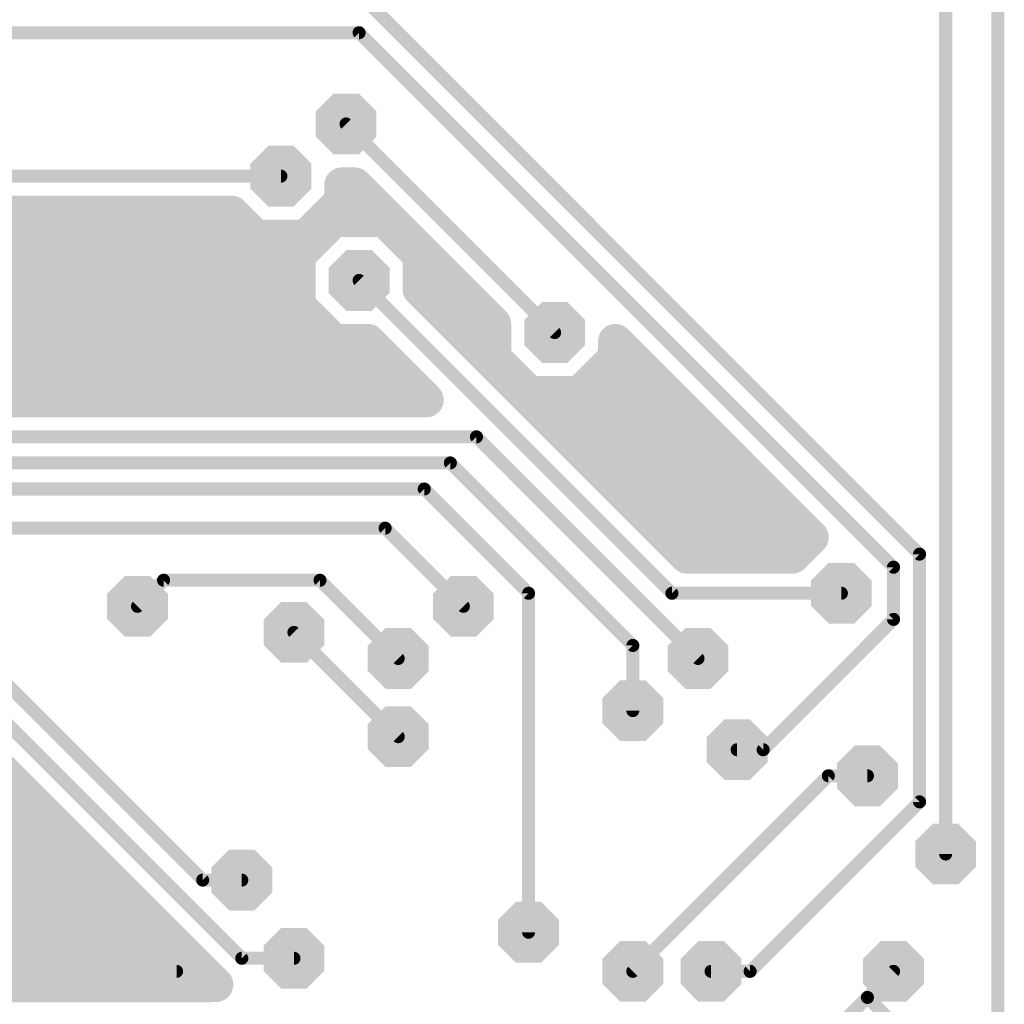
# Model space of a CAD drawing. Extents: x 0.3 to 47.5, y 0.3 to 27.7.
# Tile 11 of 12: x 35.4 to 46.9, y 6 to 17.5. Entities that reach past the tile are written whole.
import ezdxf

# ---------------------------------------------------------------- set-up
doc = ezdxf.new("R2010")
doc.units = 0
doc.layers.add('16', color=174, linetype='CONTINUOUS')
doc.layers.add('18', color=94, linetype='CONTINUOUS')

# ---------------------------------------------------------------- blocks, each defined once
blk = doc.blocks.new('OCTAGONV')
at = {"const_width": 0.5}
blk.add_lwpolyline([(-0.25, -0.1036), (-0.25, 0.1036), (-0.1036, 0.25), (0.1036, 0.25), (0.25, 0.1036), (0.25, -0.1036), (0.1036, -0.25), (-0.1036, -0.25), (-0.25, -0.1036), (-0.25, 0.1036)], dxfattribs=at)

msp = doc.modelspace()

# ---------------------------------------------------------------- linework, layer by layer
at = {"layer": '16'}
for points, const_width in [([(37.7952, 19.3548), (45.8724, 11.2776)], 0.1524), ([(46.7868, 18.5928), (46.7868, 4.572)], 0.1524), ([(46.1772, 7.7724), (46.1772, 18.288)], 0.1524), ([(33.3756, 17.3736), (39.3192, 17.3736)], 0.1524), ([(39.3192, 17.3736), (45.5676, 11.1252)], 0.1524), ([(39.1668, 16.3068), (41.6052, 13.8684)], 0.1524), ([(35.052, 15.6972), (38.4048, 15.6972)], 0.1524), ([(39.1159, 15.4026), (39.1159, 15.5956)], 0.4064), ([(39.1159, 15.5956), (39.2673, 15.5956)], 0.4064), ([(39.2673, 15.5956), (40.894, 13.9689)], 0.4064), ([(38.6993, 14.986), (39.1159, 15.4026)], 0.4064), ([(39.1159, 15.4432), (39.4197, 15.4432)], 0.4064), ([(34.8731, 15.2654), (35.2308, 15.2654)], 0.4064), ([(35.2308, 15.2654), (37.8308, 15.2654)], 0.4064), ([(37.8308, 15.2654), (38.1102, 14.986)], 0.4064), ([(39.0246, 15.1891), (38.608, 14.7725)], 0.4064), ([(39.6137, 15.1891), (39.0246, 15.1891)], 0.4064), ([(40.0303, 14.7725), (39.6137, 15.1891)], 0.4064), ([(32.6653, 15.0368), (38.0594, 15.0368)], 0.4064), ([(38.7501, 15.0368), (38.8723, 15.0368)], 0.4064), ([(39.766, 15.0368), (39.8261, 15.0368)], 0.4064), ([(38.1102, 14.986), (38.6993, 14.986)], 0.4064), ([(38.608, 14.7725), (38.608, 14.1834)], 0.4064), ([(40.0303, 14.3773), (40.0303, 14.7725)], 0.4064), ([(33.4668, 14.6304), (38.608, 14.6304)], 0.4064), ([(40.0303, 14.6304), (40.2325, 14.6304)], 0.4064), ([(39.3192, 14.478), (42.9768, 10.8204)], 0.1524), ([(43.1556, 11.2521), (40.0303, 14.3773)], 0.4064), ([(33.6295, 14.224), (38.608, 14.224)], 0.4064), ([(40.1837, 14.224), (40.6389, 14.224)], 0.4064), ([(38.608, 14.1834), (39.0246, 13.7668)], 0.4064), ([(40.894, 13.9689), (40.894, 13.5738)], 0.4064), ([(33.5685, 13.8176), (38.9738, 13.8176)], 0.4064), ([(39.0246, 13.7668), (39.4198, 13.7668)], 0.4064), ([(39.4198, 13.7668), (40.1057, 13.0809)], 0.4064), ([(40.5901, 13.8176), (40.894, 13.8176)], 0.4064), ([(42.3163, 13.5738), (42.3163, 13.7659)], 0.4064), ([(42.3163, 13.7659), (44.6071, 11.4751)], 0.4064), ([(40.894, 13.5738), (41.3106, 13.1572)], 0.4064), ([(41.8997, 13.1572), (42.3163, 13.5738)], 0.4064), ([(32.6145, 13.4112), (39.7754, 13.4112)], 0.4064), ([(40.9965, 13.4112), (41.0566, 13.4112)], 0.4064), ([(42.1537, 13.4112), (42.671, 13.4112)], 0.4064), ([(41.3106, 13.1572), (41.8997, 13.1572)], 0.4064), ([(40.1057, 13.0809), (32.9448, 13.0809)], 0.4064), ([(41.4029, 13.0048), (43.0774, 13.0048)], 0.4064), ([(41.8093, 12.5984), (43.4838, 12.5984)], 0.4064), ([(32.766, 12.6492), (40.6908, 12.6492)], 0.1524), ([(40.6908, 12.6492), (43.2816, 10.0584)], 0.1524), ([(30.7848, 12.3444), (40.386, 12.3444)], 0.1524), ([(40.386, 12.3444), (42.5196, 10.2108)], 0.1524), ([(42.2157, 12.192), (43.8902, 12.192)], 0.4064), ([(29.2608, 12.0396), (40.0812, 12.0396)], 0.1524), ([(40.0812, 12.0396), (41.3004, 10.8204)], 0.1524), ([(42.6221, 11.7856), (44.2966, 11.7856)], 0.4064), ([(28.194, 11.5824), (39.624, 11.5824)], 0.1524), ([(39.624, 11.5824), (40.5384, 10.668)], 0.1524), ([(44.6071, 11.4751), (44.384, 11.2521)], 0.4064), ([(43.0285, 11.3792), (44.5112, 11.3792)], 0.4064), ([(44.384, 11.2521), (43.1556, 11.2521)], 0.4064), ([(45.8724, 11.2776), (45.8724, 8.382)], 0.1524), ([(45.5676, 11.1252), (45.5676, 10.5156)], 0.1524), ([(36.7284, 10.668), (37.0332, 10.9728)], 0.1524), ([(37.0332, 10.9728), (38.862, 10.9728)], 0.1524), ([(38.862, 10.9728), (39.7764, 10.0584)], 0.1524), ([(41.3004, 10.8204), (41.3004, 6.858)], 0.1524), ([(42.9768, 10.8204), (44.958, 10.8204)], 0.1524), ([(34.4424, 10.5156), (37.4904, 7.4676)], 0.1524), ([(45.5676, 10.5156), (44.0436, 8.9916)], 0.1524), ([(38.5572, 10.3632), (39.7764, 9.144)], 0.1524), ([(42.5196, 10.2108), (42.5196, 9.4488)], 0.1524), ([(34.5948, 9.906), (37.9476, 6.5532)], 0.1524), ([(34.4159, 9.4742), (37.6448, 6.2454)], 0.4064), ([(44.0436, 8.9916), (43.7388, 8.9916)], 0.1524), ([(42.5196, 6.4008), (44.8056, 8.6868)], 0.1524), ([(44.8056, 8.6868), (45.2628, 8.6868)], 0.1524), ([(35.0011, 8.5344), (35.3557, 8.5344)], 0.4064), ([(45.8724, 8.382), (43.8912, 6.4008)], 0.1524), ([(35.0011, 8.128), (35.7621, 8.128)], 0.4064), ([(34.6353, 7.7216), (36.1685, 7.7216)], 0.4064), ([(33.9343, 7.3152), (36.5749, 7.3152)], 0.4064), ([(37.4904, 7.4676), (37.9476, 7.4676)], 0.1524), ([(33.8732, 6.9088), (36.9813, 6.9088)], 0.4064), ([(33.9343, 6.5024), (37.3877, 6.5024)], 0.4064), ([(37.9476, 6.5532), (38.5572, 6.5532)], 0.1524), ([(33.9852, 6.4008), (37.1856, 6.4008)], 0.1524), ([(37.5783, 6.2454), (37.5741, 6.2412)], 0.4064), ([(37.6448, 6.2454), (37.5783, 6.2454)], 0.4064), ([(43.8912, 6.4008), (43.434, 6.4008)], 0.1524), ([(45.2628, 6.096), (45.5676, 6.4008)], 0.1524), ([(35.7161, 6.2427), (33.9576, 6.2427)], 0.4064), ([(35.7176, 6.2412), (35.7161, 6.2427)], 0.4064), ([(37.5741, 6.2412), (35.7176, 6.2412)], 0.4064), ([(45.2628, 6.096), (44.3484, 5.1816)], 0.1524), ([(46.0248, 5.334), (45.2628, 6.096)], 0.1524)]:
    msp.add_lwpolyline(points, dxfattribs=dict(at, const_width=const_width))
for points, const_width in [([(39.3461, 17.4005, 1), (39.2923, 17.3467)], 0.0762), ([(39.3192, 17.3355, 1), (39.3192, 17.4117)], 0.0762), ([(39.1937, 16.3337, 1), (39.1399, 16.2799)], 0.0762), ([(38.4048, 15.6591, 1), (38.4048, 15.7353)], 0.0762), ([(39.2175, 15.5956, 1), (39.0143, 15.5956)], 0.2032), ([(39.1159, 15.6972, 1), (39.1159, 15.494)], 0.2032), ([(39.3391, 15.6674, 1), (39.1955, 15.5238)], 0.2032), ([(39.2673, 15.494, 1), (39.2673, 15.6972)], 0.2032), ([(39.1159, 15.5448, 1), (39.1159, 15.3416)], 0.2032), ([(39.1877, 15.3308, 1), (39.0441, 15.4744)], 0.2032), ([(39.4197, 15.3416, 1), (39.4197, 15.5448)], 0.2032), ([(35.2308, 15.1638, 1), (35.2308, 15.367)], 0.2032), ([(37.9026, 15.3372, 1), (37.759, 15.1936)], 0.2032), ([(37.8308, 15.1638, 1), (37.8308, 15.367)], 0.2032), ([(39.0143, 15.4026, 1), (39.2175, 15.4026)], 0.2032), ([(39.0246, 15.2907, 1), (39.0246, 15.0875)], 0.2032), ([(39.0964, 15.1173, 1), (38.9528, 15.2609)], 0.2032), ([(39.6855, 15.2609, 1), (39.5419, 15.1173)], 0.2032), ([(39.6137, 15.0875, 1), (39.6137, 15.2907)], 0.2032), ([(38.0594, 14.9352, 1), (38.0594, 15.1384)], 0.2032), ([(38.7501, 15.1384, 1), (38.7501, 14.9352)], 0.2032), ([(38.8723, 14.9352, 1), (38.8723, 15.1384)], 0.2032), ([(39.766, 15.1384, 1), (39.766, 14.9352)], 0.2032), ([(39.8261, 14.9352, 1), (39.8261, 15.1384)], 0.2032), ([(38.1102, 15.0876, 1), (38.1102, 14.8844)], 0.2032), ([(38.0384, 14.9142, 1), (38.182, 15.0578)], 0.2032), ([(38.6275, 15.0578, 1), (38.7711, 14.9142)], 0.2032), ([(38.6993, 14.8844, 1), (38.6993, 15.0876)], 0.2032), ([(38.7096, 14.7725, 1), (38.5064, 14.7725)], 0.2032), ([(40.1319, 14.7725, 1), (39.9287, 14.7725)], 0.2032), ([(38.5362, 14.8443, 1), (38.6798, 14.7007)], 0.2032), ([(39.9585, 14.7007, 1), (40.1021, 14.8443)], 0.2032), ([(38.608, 14.5288, 1), (38.608, 14.732)], 0.2032), ([(40.0303, 14.732, 1), (40.0303, 14.5288)], 0.2032), ([(40.2325, 14.5288, 1), (40.2325, 14.732)], 0.2032), ([(39.3461, 14.5049, 1), (39.2923, 14.4511)], 0.0762), ([(40.1021, 14.4491, 1), (39.9585, 14.3055)], 0.2032), ([(38.608, 14.1224, 1), (38.608, 14.3256)], 0.2032), ([(39.9287, 14.3773, 1), (40.1319, 14.3773)], 0.2032), ([(40.1837, 14.3256, 1), (40.1837, 14.1224)], 0.2032), ([(40.6389, 14.1224, 1), (40.6389, 14.3256)], 0.2032), ([(38.5064, 14.1834, 1), (38.7096, 14.1834)], 0.2032), ([(38.6798, 14.2552, 1), (38.5362, 14.1116)], 0.2032), ([(40.9956, 13.9689, 1), (40.7924, 13.9689)], 0.2032), ([(40.8222, 13.8971, 1), (40.9658, 14.0407)], 0.2032), ([(39.0246, 13.8684, 1), (39.0246, 13.6652)], 0.2032), ([(38.9528, 13.695, 1), (39.0964, 13.8386)], 0.2032), ([(38.9738, 13.716, 1), (38.9738, 13.9192)], 0.2032), ([(39.4916, 13.8386, 1), (39.348, 13.695)], 0.2032), ([(39.4198, 13.6652, 1), (39.4198, 13.8684)], 0.2032), ([(40.5901, 13.9192, 1), (40.5901, 13.716)], 0.2032), ([(40.894, 13.716, 1), (40.894, 13.9192)], 0.2032), ([(41.5783, 13.8415, 1), (41.6321, 13.8953)], 0.0762), ([(42.4179, 13.7659, 1), (42.2147, 13.7659)], 0.2032), ([(42.3881, 13.8377, 1), (42.2445, 13.6941)], 0.2032), ([(40.9658, 13.6456, 1), (40.8222, 13.502)], 0.2032), ([(42.3881, 13.502, 1), (42.2445, 13.6456)], 0.2032), ([(39.7754, 13.3096, 1), (39.7754, 13.5128)], 0.2032), ([(40.7924, 13.5738, 1), (40.9956, 13.5738)], 0.2032), ([(40.9965, 13.5128, 1), (40.9965, 13.3096)], 0.2032), ([(41.0566, 13.3096, 1), (41.0566, 13.5128)], 0.2032), ([(42.1537, 13.5128, 1), (42.1537, 13.3096)], 0.2032), ([(42.2147, 13.5738, 1), (42.4179, 13.5738)], 0.2032), ([(42.671, 13.3096, 1), (42.671, 13.5128)], 0.2032), ([(41.3106, 13.2588, 1), (41.3106, 13.0556)], 0.2032), ([(41.8997, 13.0556, 1), (41.8997, 13.2588)], 0.2032), ([(40.0339, 13.0091, 1), (40.1775, 13.1527)], 0.2032), ([(40.1057, 12.9793, 1), (40.1057, 13.1825)], 0.2032), ([(41.2388, 13.0854, 1), (41.3824, 13.229)], 0.2032), ([(41.8279, 13.229, 1), (41.9715, 13.0854)], 0.2032), ([(41.4029, 13.1064, 1), (41.4029, 12.9032)], 0.2032), ([(43.0774, 12.9032, 1), (43.0774, 13.1064)], 0.2032), ([(41.8093, 12.7, 1), (41.8093, 12.4968)], 0.2032), ([(43.4838, 12.4968, 1), (43.4838, 12.7)], 0.2032), ([(40.7177, 12.6761, 1), (40.6639, 12.6223)], 0.0762), ([(40.6908, 12.6111, 1), (40.6908, 12.6873)], 0.0762), ([(40.4129, 12.3713, 1), (40.3591, 12.3175)], 0.0762), ([(40.386, 12.3063, 1), (40.386, 12.3825)], 0.0762), ([(42.2157, 12.2936, 1), (42.2157, 12.0904)], 0.2032), ([(43.8902, 12.0904, 1), (43.8902, 12.2936)], 0.2032), ([(40.1081, 12.0665, 1), (40.0543, 12.0127)], 0.0762), ([(40.0812, 12.0015, 1), (40.0812, 12.0777)], 0.0762), ([(42.6221, 11.8872, 1), (42.6221, 11.684)], 0.2032), ([(44.2966, 11.684, 1), (44.2966, 11.8872)], 0.2032), ([(39.6509, 11.6093, 1), (39.5971, 11.5555)], 0.0762), ([(39.624, 11.5443, 1), (39.624, 11.6205)], 0.0762), ([(44.6789, 11.4032, 1), (44.5353, 11.547)], 0.2032), ([(44.5353, 11.4033, 1), (44.6789, 11.5469)], 0.2032), ([(43.0285, 11.4808, 1), (43.0285, 11.2776)], 0.2032), ([(44.5112, 11.2776, 1), (44.5112, 11.4808)], 0.2032), ([(43.1556, 11.3537, 1), (43.1556, 11.1505)], 0.2032), ([(43.0838, 11.1803, 1), (43.2274, 11.3239)], 0.2032), ([(44.3122, 11.324, 1), (44.4558, 11.1802)], 0.2032), ([(44.384, 11.1505, 1), (44.384, 11.3537)], 0.2032), ([(45.9105, 11.2776, 1), (45.8343, 11.2776)], 0.0762), ([(45.8455, 11.2507, 1), (45.8993, 11.3045)], 0.0762), ([(45.6057, 11.1252, 1), (45.5295, 11.1252)], 0.0762), ([(45.5407, 11.0983, 1), (45.5945, 11.1521)], 0.0762), ([(37.0332, 11.0109, 1), (37.0332, 10.9347)], 0.0762), ([(37.0601, 10.9459, 1), (37.0063, 10.9997)], 0.0762), ([(38.8889, 10.9997, 1), (38.8351, 10.9459)], 0.0762), ([(38.862, 10.9347, 1), (38.862, 11.0109)], 0.0762), ([(41.3385, 10.8204, 1), (41.2623, 10.8204)], 0.0762), ([(41.2735, 10.7935, 1), (41.3273, 10.8473)], 0.0762), ([(42.9768, 10.8585, 1), (42.9768, 10.7823)], 0.0762), ([(42.9499, 10.7935, 1), (43.0037, 10.8473)], 0.0762), ([(44.958, 10.7823, 1), (44.958, 10.8585)], 0.0762), ([(36.7015, 10.6949, 1), (36.7553, 10.6411)], 0.0762), ([(40.5115, 10.6411, 1), (40.5653, 10.6949)], 0.0762), ([(45.5945, 10.4887, 1), (45.5407, 10.5425)], 0.0762), ([(45.5295, 10.5156, 1), (45.6057, 10.5156)], 0.0762), ([(38.5841, 10.3901, 1), (38.5303, 10.3363)], 0.0762), ([(42.5577, 10.2108, 1), (42.4815, 10.2108)], 0.0762), ([(42.4927, 10.1839, 1), (42.5465, 10.2377)], 0.0762), ([(39.7495, 10.0315, 1), (39.8033, 10.0853)], 0.0762), ([(43.2547, 10.0315, 1), (43.3085, 10.0853)], 0.0762), ([(42.4815, 9.4488, 1), (42.5577, 9.4488)], 0.0762), ([(39.7495, 9.1171, 1), (39.8033, 9.1709)], 0.0762), ([(43.7388, 9.0297, 1), (43.7388, 8.9535)], 0.0762), ([(44.0167, 9.0185, 1), (44.0705, 8.9647)], 0.0762), ([(44.0436, 8.9535, 1), (44.0436, 9.0297)], 0.0762), ([(44.8056, 8.7249, 1), (44.8056, 8.6487)], 0.0762), ([(44.8325, 8.6599, 1), (44.7787, 8.7137)], 0.0762), ([(45.2628, 8.6487, 1), (45.2628, 8.7249)], 0.0762), ([(35.3557, 8.4328, 1), (35.3557, 8.636)], 0.2032), ([(45.8343, 8.382, 1), (45.9105, 8.382)], 0.0762), ([(45.8993, 8.3551, 1), (45.8455, 8.4089)], 0.0762), ([(35.7621, 8.0264, 1), (35.7621, 8.2296)], 0.2032), ([(36.1685, 7.62, 1), (36.1685, 7.8232)], 0.2032), ([(46.1391, 7.7724, 1), (46.2153, 7.7724)], 0.0762), ([(36.5749, 7.2136, 1), (36.5749, 7.4168)], 0.2032), ([(37.4904, 7.5057, 1), (37.4904, 7.4295)], 0.0762), ([(37.4635, 7.4407, 1), (37.5173, 7.4945)], 0.0762), ([(37.9476, 7.4295, 1), (37.9476, 7.5057)], 0.0762), ([(36.9813, 6.8072, 1), (36.9813, 7.0104)], 0.2032), ([(41.2623, 6.858, 1), (41.3385, 6.858)], 0.0762), ([(37.3877, 6.4008, 1), (37.3877, 6.604)], 0.2032), ([(37.9476, 6.5913, 1), (37.9476, 6.5151)], 0.0762), ([(37.9207, 6.5263, 1), (37.9745, 6.5801)], 0.0762), ([(38.5572, 6.5151, 1), (38.5572, 6.5913)], 0.0762), ([(37.1856, 6.3627, 1), (37.1856, 6.4389)], 0.0762), ([(37.5783, 6.347, 1), (37.5783, 6.1438)], 0.2032), ([(37.6501, 6.1736, 1), (37.5065, 6.3172)], 0.2032), ([(37.6448, 6.1438, 1), (37.6448, 6.347)], 0.2032), ([(42.4927, 6.4277, 1), (42.5465, 6.3739)], 0.0762), ([(43.434, 6.4389, 1), (43.434, 6.3627)], 0.0762), ([(43.8643, 6.4277, 1), (43.9181, 6.3739)], 0.0762), ([(43.8912, 6.3627, 1), (43.8912, 6.4389)], 0.0762), ([(45.5945, 6.3739, 1), (45.5407, 6.4277)], 0.0762), ([(35.7879, 6.3145, 1), (35.6443, 6.1709)], 0.2032), ([(35.7176, 6.3428, 1), (35.7176, 6.1396)], 0.2032), ([(35.6458, 6.1694, 1), (35.7894, 6.313)], 0.2032), ([(35.7161, 6.1411, 1), (35.7161, 6.3443)], 0.2032), ([(37.5023, 6.313, 1), (37.6459, 6.1694)], 0.2032), ([(37.573, 6.1736, 1), (37.7166, 6.3172)], 0.2032), ([(37.5741, 6.1396, 1), (37.5741, 6.3428)], 0.2032), ([(45.2897, 6.1229, 1), (45.2359, 6.0691)], 0.0762), ([(45.2359, 6.1229, 1), (45.2897, 6.0691)], 0.0762), ([(45.2897, 6.0691, 1), (45.2359, 6.1229)], 0.0762)]:
    msp.add_lwpolyline(points, format="xyb", dxfattribs=dict(at, const_width=const_width))

# ---------------------------------------------------------------- block references
at = {"layer": '18', "xscale": 0.7112, "yscale": 0.7112}
for p in [(39.1668, 16.3068), (38.4048, 15.6972), (39.3192, 14.478), (41.6052, 13.8684), (44.958, 10.8204), (36.7284, 10.668), (40.5384, 10.668), (38.5572, 10.3632), (39.7764, 10.0584), (43.2816, 10.0584), (42.5196, 9.4488), (39.7764, 9.144), (43.7388, 8.9916), (45.2628, 8.6868), (46.1772, 7.7724), (37.9476, 7.4676), (41.3004, 6.858), (38.5572, 6.5532), (37.1856, 6.4008), (42.5196, 6.4008), (43.434, 6.4008), (45.5676, 6.4008)]:
    msp.add_blockref('OCTAGONV', p, dxfattribs=at)

doc.saveas('drawing.dxf')
